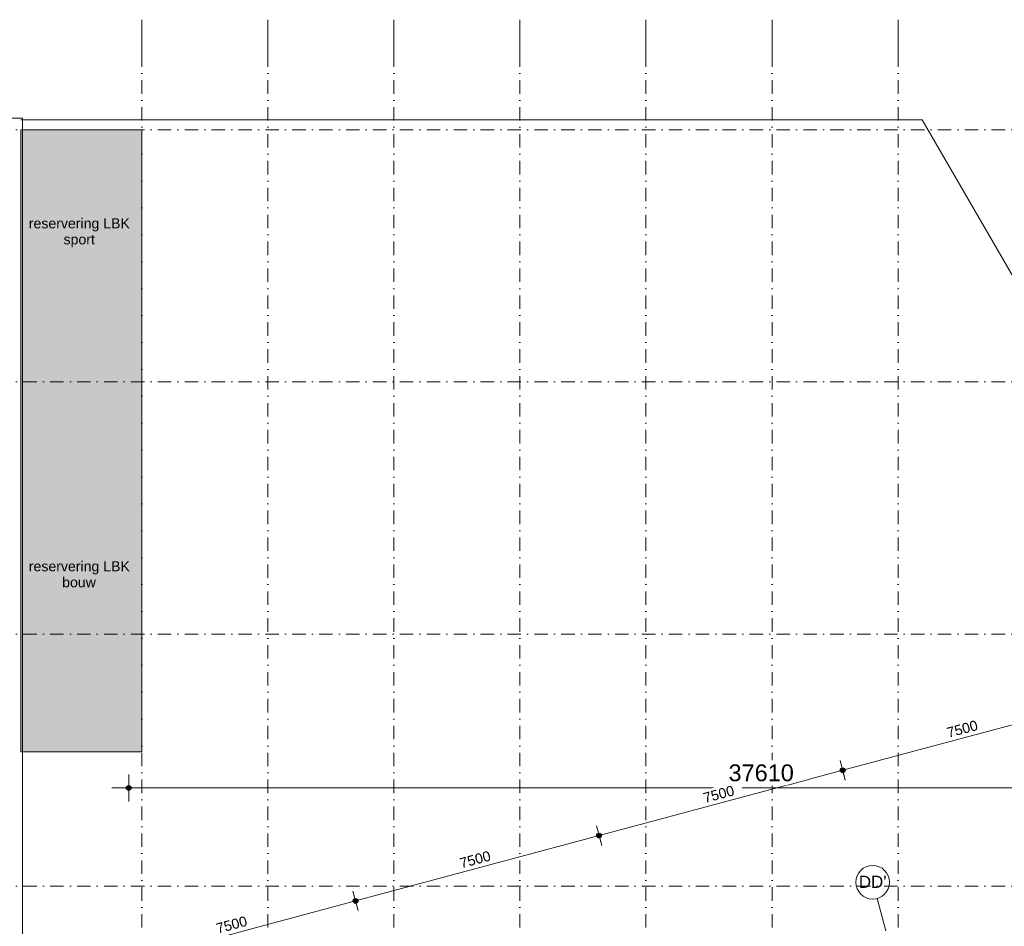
# Model space of a CAD drawing. Header units: millimetres. Extents: x -2530 to 151695, y -8763 to 71774.
# Tile 151 of 256: x 28662 to 57950, y 44810 to 71774. Entities that reach past the tile are written whole.
import ezdxf

# ---------------------------------------------------------------- set-up
doc = ezdxf.new("R2010")
doc.units = ezdxf.units.MM
doc.linetypes.add('RR_Level', pattern=[800, 400, -200, 0, -200])
for name, color, linetype, lineweight in [('A-____-____-DIMS', 211, 'Continuous', 9), ('A-____-____-DIMS-200', 211, 'Continuous', 9), ('A-DETL-____-OTLN', 90, 'Continuous', 13), ('A-DETL-GENF-OTLN', 92, 'Continuous', 13), ('A-WALL-____-OTLN', 113, 'Continuous', 18), ('G-____-____-TEXT', 231, 'Continuous', 9), ('S-GRID-____-IDEN', 1, 'Continuous', 13), ('S-GRID-____-OTLN', 1, 'Continuous', 9)]:
    doc.layers.add(name, color=color, linetype=linetype, lineweight=lineweight)
doc.styles.add('Arial', font='arial.ttf', dxfattribs={"height": 360})
doc.styles.add('Arial_2', font='arial.ttf', dxfattribs={"height": 300})
doc.styles.add('Arial_3', font='arial.ttf', dxfattribs={"height": 500})
doc.dimstyles.new('1_5mm_interne_maten_en_details', dxfattribs={"dimscale": 304.8, "dimtxt": 1.004192, "dimasz": 1.83727, "dimexe": 0.984252, "dimexo": 0.0625, "dimgap": 0.098425, "dimtad": 1, "dimdec": 0, "dimlfac": 304.8, "dimzin": 0, "dimdsep": 46, "dimtxsty": 'Arial_2', "dimblk1": 'DOTSMALL', "dimblk2": 'DOTSMALL', "dimsah": 1, "dimcen": 0.09, "dimdle": 1.181102, "dimazin": 0, "dimtfac": 1, "dimtdec": 4, "dimtix": 1, "dimtmove": 0, "dimatfit": 3, "dimfxl": 0.003229, "dimfxlon": 1, "dimtvp": 1, "dimtfill": 1, "dimtolj": 1, "dimtzin": 0, "dimlwd": 13, "dimlwe": 13, "dimarcsym": 2})
doc.dimstyles.new('2_5mm_totaalmaatvoering', dxfattribs={"dimscale": 304.8, "dimtxt": 1.673654, "dimasz": 1.83727, "dimexe": 1.312336, "dimexo": 0.0625, "dimgap": 0.164042, "dimtad": 1, "dimdec": 0, "dimlfac": 304.8, "dimzin": 0, "dimdsep": 46, "dimtxsty": 'Arial_3', "dimblk1": 'DOTSMALL', "dimblk2": 'DOTSMALL', "dimsah": 1, "dimcen": 0.09, "dimdle": 1.64042, "dimazin": 0, "dimtfac": 1, "dimtdec": 4, "dimtix": 1, "dimtmove": 0, "dimatfit": 3, "dimfxl": 0.004306, "dimfxlon": 1, "dimtvp": 1, "dimtfill": 1, "dimtolj": 1, "dimtzin": 0, "dimlwd": 13, "dimlwe": 13, "dimarcsym": 2})

# ---------------------------------------------------------------- blocks, each defined once
blk = doc.blocks.new('027_Gilde - ATC_FacadeModel_rvt-1-plot_V2 Copy 1')
at = {"layer": 'A-WALL-____-OTLN', "color": 90}
for q in [(28390, 68850), (28741, 26000)]:
    blk.add_line((28741, 68850), q, dxfattribs=at)
blk = doc.blocks.new('Grid - r_2_5mm-300571-plot_V2 Copy 1')
at = {"layer": 'S-GRID-____-IDEN'}
blk.add_circle((0, 0), 2.5, dxfattribs=at)
blk = doc.blocks.new('DIMBLOCK4-plot_V2 Copy 1')
at = {"layer": 'A-____-____-DIMS-200', "lineweight": 25}
h = blk.add_hatch(color=256, dxfattribs=at)
edge = h.paths.add_edge_path()
edge.add_arc((31904, 48926), 70, 0, 360)
h = blk.add_hatch(color=256, dxfattribs=at)
edge = h.paths.add_edge_path()
edge.add_arc((69514, 48926), 70, 0, 360)
at = {"layer": 'A-____-____-DIMS-200', "lineweight": 13}
for p, q in [((31904, 48526), (31904, 49326)), ((69514, 48526), (69514, 49326)), ((31404, 48926), (69514, 48926)), ((31904, 48926), (31904, 48526)), ((69514, 48926), (69514, 48526))]:
    blk.add_line(p, q, dxfattribs=at)
at = {"layer": 'A-____-____-DIMS-200', "lineweight": 25}
for centre in [(31904, 48926), (69514, 48926)]:
    blk.add_circle(centre, 70, dxfattribs=at)
at = {"layer": 'A-____-____-DIMS-200', "color": 0, "lineweight": 13, "insert": (49747, 49625), "char_height": 500, "width": 2307.36, "attachment_point": 1, "line_spacing_factor": 0.941778, "style": 'Arial_3', "bg_fill": 3, "box_fill_scale": 1.25, "bg_fill_color": 256, "bg_fill_true_color": 13158600, "bg_fill_transparency": 0}
blk.add_mtext('37610', dxfattribs=at)
blk = doc.blocks.new('_DotSmall')
at = {"color": 0, "linetype": 'ByBlock', "const_width": 0.5}
blk.add_lwpolyline([(-0.0625, 0, 1), (0.0625, 0, 1)], format="xyb", close=True, dxfattribs=at)
blk = doc.blocks.new('DIMBLOCK14-plot_V2 Copy 1')
at = {"layer": 'A-____-____-DIMS-200', "lineweight": 25}
h = blk.add_hatch(color=256, dxfattribs=at)
edge = h.paths.add_edge_path()
edge.add_arc((60387, 51390), 70, 0, 360)
h = blk.add_hatch(color=256, dxfattribs=at)
edge = h.paths.add_edge_path()
edge.add_arc((53142, 49449), 70, 0, 360)
at = {"layer": 'A-____-____-DIMS-200', "lineweight": 13}
for p, q in [((60464, 51100), (60309, 51680)), ((60387, 51390), (53142, 49449)), ((60387, 51390), (60464, 51100)), ((53220, 49159), (53065, 49739)), ((53142, 49449), (53220, 49159))]:
    blk.add_line(p, q, dxfattribs=at)
at = {"layer": 'A-____-____-DIMS-200', "lineweight": 25}
for centre in [(60387, 51390), (53142, 49449)]:
    blk.add_circle(centre, 70, dxfattribs=at)
at = {"layer": 'A-____-____-DIMS-200', "color": 0, "lineweight": 13, "insert": (56210, 50705), "char_height": 300, "width": 1107.53, "attachment_point": 1, "rotation": 15, "line_spacing_factor": 0.941778, "style": 'Arial_2', "bg_fill": 3, "box_fill_scale": 1.25, "bg_fill_color": 256, "bg_fill_true_color": 13158600, "bg_fill_transparency": 0}
blk.add_mtext('7500', dxfattribs=at)
blk = doc.blocks.new('DIMBLOCK15-plot_V2 Copy 1')
at = {"layer": 'A-____-____-DIMS-200', "lineweight": 25}
h = blk.add_hatch(color=256, dxfattribs=at)
edge = h.paths.add_edge_path()
edge.add_arc((53142, 49449), 70, 0, 360)
h = blk.add_hatch(color=256, dxfattribs=at)
edge = h.paths.add_edge_path()
edge.add_arc((45898, 47508), 70, 0, 360)
at = {"layer": 'A-____-____-DIMS-200', "lineweight": 13}
for p, q in [((53220, 49159), (53065, 49739)), ((53142, 49449), (45898, 47508)), ((53142, 49449), (53220, 49159)), ((45975, 47218), (45820, 47797)), ((45898, 47508), (45975, 47218))]:
    blk.add_line(p, q, dxfattribs=at)
at = {"layer": 'A-____-____-DIMS-200', "lineweight": 25}
for centre in [(53142, 49449), (45898, 47508)]:
    blk.add_circle(centre, 70, dxfattribs=at)
at = {"layer": 'A-____-____-DIMS-200', "color": 0, "lineweight": 13, "insert": (48966, 48764), "char_height": 300, "width": 1107.53, "attachment_point": 1, "rotation": 15, "line_spacing_factor": 0.941778, "style": 'Arial_2', "bg_fill": 3, "box_fill_scale": 1.25, "bg_fill_color": 256, "bg_fill_true_color": 13158600, "bg_fill_transparency": 0}
blk.add_mtext('7500', dxfattribs=at)
blk = doc.blocks.new('DIMBLOCK16-plot_V2 Copy 1')
at = {"layer": 'A-____-____-DIMS-200', "lineweight": 25}
h = blk.add_hatch(color=256, dxfattribs=at)
edge = h.paths.add_edge_path()
edge.add_arc((45898, 47508), 70, 0, 360)
h = blk.add_hatch(color=256, dxfattribs=at)
edge = h.paths.add_edge_path()
edge.add_arc((38653, 45567), 70, 0, 360)
at = {"layer": 'A-____-____-DIMS-200', "lineweight": 13}
for p, q in [((45975, 47218), (45820, 47797)), ((45898, 47508), (38653, 45567)), ((45898, 47508), (45975, 47218)), ((38731, 45277), (38576, 45856)), ((38653, 45567), (38731, 45277))]:
    blk.add_line(p, q, dxfattribs=at)
at = {"layer": 'A-____-____-DIMS-200', "lineweight": 25}
for centre in [(45898, 47508), (38653, 45567)]:
    blk.add_circle(centre, 70, dxfattribs=at)
at = {"layer": 'A-____-____-DIMS-200', "color": 0, "lineweight": 13, "insert": (41721, 46823), "char_height": 300, "width": 1107.53, "attachment_point": 1, "rotation": 15, "line_spacing_factor": 0.941778, "style": 'Arial_2', "bg_fill": 3, "box_fill_scale": 1.25, "bg_fill_color": 256, "bg_fill_true_color": 13158600, "bg_fill_transparency": 0}
blk.add_mtext('7500', dxfattribs=at)
blk = doc.blocks.new('DIMBLOCK17-plot_V2 Copy 1')
at = {"layer": 'A-____-____-DIMS-200', "lineweight": 25}
h = blk.add_hatch(color=256, dxfattribs=at)
edge = h.paths.add_edge_path()
edge.add_arc((38653, 45567), 70, 0, 360)
h = blk.add_hatch(color=256, dxfattribs=at)
edge = h.paths.add_edge_path()
edge.add_arc((31409, 43625), 70, 0, 360)
at = {"layer": 'A-____-____-DIMS-200', "lineweight": 13}
for p, q in [((38731, 45277), (38576, 45856)), ((38653, 45567), (31061, 43532)), ((38653, 45567), (38731, 45277)), ((31487, 43336), (31331, 43915)), ((31409, 43625), (31487, 43336))]:
    blk.add_line(p, q, dxfattribs=at)
at = {"layer": 'A-____-____-DIMS-200', "lineweight": 25}
for centre in [(38653, 45567), (31409, 43625)]:
    blk.add_circle(centre, 70, dxfattribs=at)
at = {"layer": 'A-____-____-DIMS-200', "color": 0, "lineweight": 13, "insert": (34477, 44882), "char_height": 300, "width": 1107.53, "attachment_point": 1, "rotation": 15, "line_spacing_factor": 0.941778, "style": 'Arial_2', "bg_fill": 3, "box_fill_scale": 1.25, "bg_fill_color": 256, "bg_fill_true_color": 13158600, "bg_fill_transparency": 0}
blk.add_mtext('7500', dxfattribs=at)

msp = doc.modelspace()

# ---------------------------------------------------------------- hatches: boundary and pattern name
at = {"layer": 'A-DETL-GENF-OTLN'}
msp.add_hatch(color=50, dxfattribs=at).paths.add_polyline_path([(28741.4834, 50000), (32291.4834, 50000), (32291.4834, 68500), (28691.4834, 68500), (28691.4834, 50000)])

# ---------------------------------------------------------------- linework, layer by layer
at = {"layer": 'A-DETL-____-OTLN', "lineweight": 9}
for p, q in [((55510.8249, 68800), (28691.4834, 68800)), ((68126.2697, 46949.8273), (55510.8249, 68800)), ((28691.4834, 68500), (32291.4834, 68500)), ((28691.4834, 50000), (28691.4834, 68500)), ((32291.4834, 68500), (32291.4834, 50000)), ((32291.4834, 50000), (28691.4834, 50000))]:
    msp.add_line(p, q, dxfattribs=at)
at = {"layer": 'S-GRID-____-OTLN'}
for p, q in [((32291.4834, 71774.2271), (32291.4834, 70774.2271)), ((36041.4834, 71774.2271), (36041.4834, 70774.2271)), ((39791.4834, 71774.2271), (39791.4834, 70774.2271)), ((43541.4834, 71774.2271), (43541.4834, 70774.2271)), ((47291.4834, 71774.2271), (47291.4834, 70774.2271)), ((51041.4834, 71774.2271), (51041.4834, 70774.2271)), ((54791.4834, 71774.2271), (54791.4834, 70774.2271)), ((54163.4217, 45637.6026), (54422.2408, 44671.6767))]:
    msp.add_line(p, q, dxfattribs=at)
at = {"layer": 'S-GRID-____-OTLN', "linetype": 'RR_Level'}
for p, q in [((32291.4834, 70774.2271), (32291.4834, -6763.3674)), ((36041.4834, 70774.2271), (36041.4834, -6763.3674)), ((39791.4834, 70774.2271), (39791.4834, -6763.3674)), ((43541.4834, 70774.2271), (43541.4834, -6763.3674)), ((47291.4834, 70774.2271), (47291.4834, -6763.3674)), ((51041.4834, 70774.2271), (51041.4834, -6763.3674)), ((54791.4834, 70774.2271), (54791.4834, -6763.3674)), ((-34.3191, 68500), (78338.1766, 68500)), ((-34.3191, 61000), (78338.1766, 61000)), ((-34.3191, 53500), (78338.1766, 53500)), ((-34.3191, 46000), (143998.0499, 46000))]:
    msp.add_line(p, q, dxfattribs=at)

# ---------------------------------------------------------------- block references
at = {"lineweight": 5}
msp.add_blockref('027_Gilde - ATC_FacadeModel_rvt-1-plot_V2 Copy 1', (0, 0), dxfattribs=at)
at = {"layer": 'S-GRID-____-IDEN', "xscale": 199.9999999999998, "yscale": 199.9999999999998, "zscale": 199.9999999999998, "rotation": 194.9999999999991}
msp.add_blockref('Grid - r_2_5mm-300571-plot_V2 Copy 1', (54034.0122, 46120.5655), dxfattribs=at)

# ---------------------------------------------------------------- texts
at = {"layer": 'G-____-____-TEXT', "color": 5, "char_height": 300, "attachment_point": 1, "style": 'Arial_2'}
for s, insert, width in [('reservering LBK ', (28934.0842, 65867.8569), 3767.93125), ('sport', (29965.9592, 65391.6069), 1122.3625), ('reservering LBK ', (28934.0842, 55667.8569), 3767.93125), ('bouw', (29926.2717, 55191.6069), 1202.53125)]:
    msp.add_mtext(s, dxfattribs=dict(at, insert=insert, width=width))
at = {"layer": 'S-GRID-____-IDEN', "lineweight": 9, "insert": (53622.9128, 46313.8203), "char_height": 360, "width": 978.05875, "attachment_point": 1, "style": 'Arial'}
msp.add_mtext("DD'", dxfattribs=at)

# ---------------------------------------------------------------- next in the draw order: dimensions: what is measured, and where the dimension line sits
at = {"layer": 'A-____-____-DIMS', "lineweight": 13}
dim = msp.add_linear_dim(base=(69513.7486, 48926.0825), p1=(31903.9834, 48526.0825), p2=(69513.7486, 48526.0825), dimstyle='2_5mm_totaalmaatvoering', override={"dimpost": '<>', "dimfxl": 37609.765208}, dxfattribs=at)
dim.commit()
dim.dimension.update_dxf_attribs({"geometry": 'DIMBLOCK4-plot_V2 Copy 1', "text_midpoint": (50708.866, 49231.5396)})

# ---------------------------------------------------------------- next in the draw order: dimensions: what is measured, and where the dimension line sits
dim = msp.add_linear_dim(base=(53142.2159, 49448.7944), p1=(60464.3053, 51100.1595), p2=(53219.8616, 49159.0167), angle=15, dimstyle='1_5mm_interne_maten_en_details', override={"dimpost": '<>', "dimfxl": 7500}, dxfattribs=at)
dim.commit()
dim.dimension.update_dxf_attribs({"geometry": 'DIMBLOCK14-plot_V2 Copy 1', "text_midpoint": (56717.0294, 50596.2963)})

# ---------------------------------------------------------------- next in the draw order: dimensions: what is measured, and where the dimension line sits
dim = msp.add_linear_dim(base=(45897.7722, 47507.6516), p1=(53219.8616, 49159.0167), p2=(45975.4179, 47217.8739), angle=15, dimstyle='1_5mm_interne_maten_en_details', override={"dimpost": '<>', "dimfxl": 7500}, dxfattribs=at)
dim.commit()
dim.dimension.update_dxf_attribs({"geometry": 'DIMBLOCK15-plot_V2 Copy 1', "text_midpoint": (49472.5857, 48655.1535)})

# ---------------------------------------------------------------- next in the draw order: dimensions: what is measured, and where the dimension line sits
dim = msp.add_linear_dim(base=(38653.3285, 45566.5088), p1=(45975.4179, 47217.8739), p2=(38730.9742, 45276.731), angle=15, dimstyle='1_5mm_interne_maten_en_details', override={"dimpost": '<>', "dimfxl": 7500}, dxfattribs=at)
dim.commit()
dim.dimension.update_dxf_attribs({"geometry": 'DIMBLOCK16-plot_V2 Copy 1', "text_midpoint": (42228.142, 46714.0107)})

# ---------------------------------------------------------------- next in the draw order: dimensions: what is measured, and where the dimension line sits
dim = msp.add_linear_dim(base=(31408.8848, 43625.3659), p1=(38730.9742, 45276.731), p2=(31486.5305, 43335.5882), angle=15, dimstyle='1_5mm_interne_maten_en_details', override={"dimpost": '<>', "dimfxl": 7500}, dxfattribs=at)
dim.commit()
dim.dimension.update_dxf_attribs({"geometry": 'DIMBLOCK17-plot_V2 Copy 1', "text_midpoint": (34983.6983, 44772.8678)})

doc.saveas('drawing.dxf')
